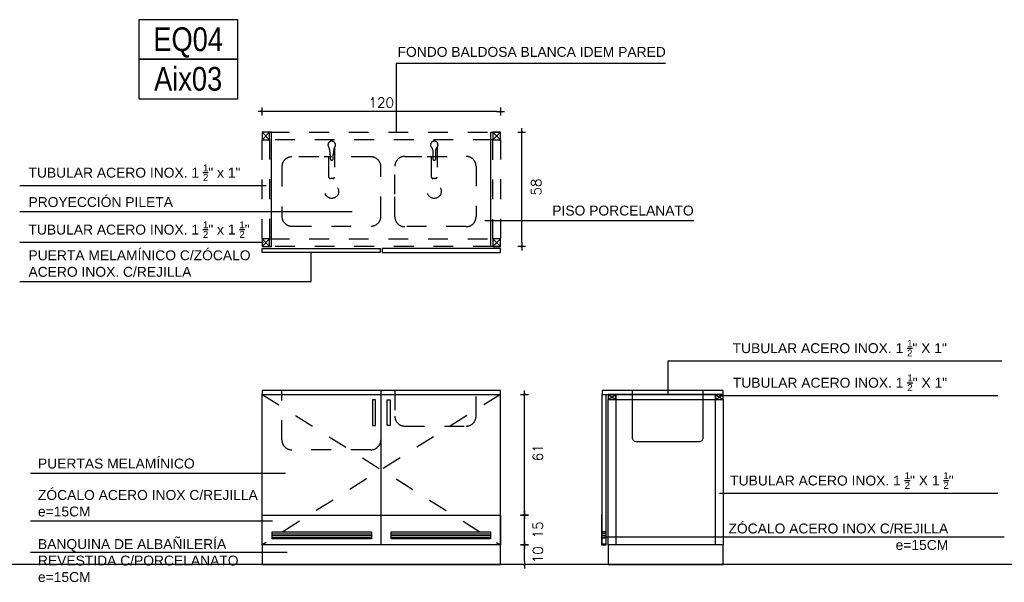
# Model space of a CAD drawing. Header units: millimetres. Extents: x -24.7 to 4, y -20.8 to -17.9.
# Tile 2 of 4: x -12.1 to -7.1, y -20.8 to -17.9. Entities that reach past the tile are written whole.
import ezdxf
from ezdxf.enums import TextEntityAlignment as Align

# ---------------------------------------------------------------- set-up
doc = ezdxf.new("R2010")
doc.units = ezdxf.units.MM
doc.header["$LTSCALE"] = 0.06
doc.linetypes.add('HIDDEN', pattern=[0.375, 0.25, -0.125])
doc.linetypes.add('HIDDEN2', pattern=[4.7625, 3.175, -1.5875])
for name, color, linetype in [('A PROYECCION CONT', 253, 'Continuous'), ('A PROYECCION DISC', 253, 'HIDDEN2'), ('A SANITARIO', 5, 'Continuous'), ('A-ALBA-0', 253, 'Continuous'), ('ACERO INOX', 1, 'Continuous'), ('Acot-p', 2, 'Continuous'), ('TEXTOS', 2, 'Continuous'), ('TXT CARPINTERIA', 3, 'Continuous'), ('TXT COTA', 3, 'Continuous')]:
    doc.layers.add(name, color=color, linetype=linetype)
doc.styles.add('arial', font='arial.ttf')
doc.styles.add('arial narrow', font='ARIALN.TTF', dxfattribs={"height": 0.0025})
doc.styles.add('ROMANS', font='romans.shx')
doc.dimstyles.new('ESC20', dxfattribs={"dimtxt": 0.05, "dimasz": 0.02, "dimexe": 0, "dimexo": 0, "dimgap": 0.02, "dimtad": 1, "dimtoh": 1, "dimdec": 0, "dimlfac": 100, "dimzin": 12, "dimdsep": 46, "dimtxsty": 'ROMANS', "dimblk1": 'PUNTO', "dimblk2": 'PUNTO', "dimsah": 1, "dimcen": 0, "dimse1": 1, "dimse2": 1, "dimclrd": 1, "dimclre": 1, "dimadec": 0, "dimazin": 0, "dimtfac": 0.1, "dimtdec": 0, "dimtix": 1, "dimtmove": 2, "dimatfit": 3, "dimldrblk": 'PUNTO', "dimfxl": 1, "dimtvp": 0.7, "dimtolj": 1, "dimtzin": 0, "dimarcsym": 0})

# ---------------------------------------------------------------- blocks, each defined once
blk = doc.blocks.new('tipo equip')
blk.add_lwpolyline([(-0.25, -0.1), (0.25, -0.1), (0.25, 0.1), (-0.25, 0.1)], close=True)
at = {"color": 0, "style": 'arial narrow'}
blk.add_attdef('EQ02A', text='', height=0.12, dxfattribs=at).set_placement((-0.001, 0.0013), align=Align.MIDDLE_CENTER)
blk = doc.blocks.new('TUBULAR')
blk.add_lwpolyline([(-23.4865, -19.2995), (-23.4484, -19.2995), (-23.4484, -19.2614), (-23.4865, -19.2614)], close=True)
for points in [[(-23.4865, -19.2614), (-23.4484, -19.2995)], [(-23.4484, -19.2614), (-23.4865, -19.2995)]]:
    blk.add_lwpolyline(points)
blk = doc.blocks.new('PUNTO')
for p, q in [((-1, 0), (1, 0)), ((0, 1), (0, -1))]:
    blk.add_line(p, q)
at = {"const_width": 0.3}
blk.add_lwpolyline([(-0.15, 0, 1), (0.15, 0, 1)], format="xyb", close=True, dxfattribs=at)
blk = doc.blocks.new('*D2097')
at = {"layer": 'Acot-p', "color": 8, "lineweight": -2, "transparency": 16777216}
blk.add_line((-9.5597, -20.6611), (-9.5597, -20.6011), dxfattribs=at)
at = {"layer": 'Defpoints', "color": 0, "transparency": 16777216}
for p in [(-9.681, -20.5811, 10), (-9.5597, -20.5811), (-9.681, -20.6811, 10)]:
    blk.add_point(p, dxfattribs=at)
at = {"layer": 'Acot-p', "color": 8, "lineweight": -2, "transparency": 16777216, "xscale": 0.02, "yscale": 0.02, "zscale": 0.02}
for p, rotation in [((-9.5597, -20.5811), 90), ((-9.5597, -20.6811), 270)]:
    blk.add_blockref('PUNTO', p, dxfattribs=dict(at, rotation=rotation))
at = {"layer": 'Acot-p', "color": 0, "transparency": 16777216, "insert": (-9.4922, -20.6311), "char_height": 0.05, "attachment_point": 5, "rotation": 90, "style": 'ROMANS'}
blk.add_mtext('\\A1;10', dxfattribs=at)
blk = doc.blocks.new('*D2098')
at = {"layer": 'Acot-p', "color": 8, "lineweight": -2, "transparency": 16777216}
blk.add_line((-9.5597, -20.5611), (-9.5597, -20.4511), dxfattribs=at)
at = {"layer": 'Defpoints', "color": 0, "transparency": 16777216}
for p in [(-9.681, -20.4311, 10), (-9.5597, -20.4311), (-9.681, -20.5811, 10)]:
    blk.add_point(p, dxfattribs=at)
at = {"layer": 'Acot-p', "color": 8, "lineweight": -2, "transparency": 16777216, "xscale": 0.02, "yscale": 0.02, "zscale": 0.02}
for p, rotation in [((-9.5597, -20.4311), 90), ((-9.5597, -20.5811), 270)]:
    blk.add_blockref('PUNTO', p, dxfattribs=dict(at, rotation=rotation))
at = {"layer": 'Acot-p', "color": 0, "transparency": 16777216, "insert": (-9.4918, -20.5061), "char_height": 0.05, "attachment_point": 5, "rotation": 90, "style": 'ROMANS'}
blk.add_mtext('\\A1;15', dxfattribs=at)
blk = doc.blocks.new('*D2099')
at = {"layer": 'Acot-p', "color": 8, "lineweight": -2, "transparency": 16777216}
blk.add_line((-9.5597, -20.4111), (-9.5597, -19.8411), dxfattribs=at)
at = {"layer": 'Defpoints', "color": 0, "transparency": 16777216}
for p in [(-9.681, -19.8211, 10), (-9.5597, -19.8211), (-9.681, -20.4311, 10)]:
    blk.add_point(p, dxfattribs=at)
at = {"layer": 'Acot-p', "color": 8, "lineweight": -2, "transparency": 16777216, "xscale": 0.02, "yscale": 0.02, "zscale": 0.02}
for p, rotation in [((-9.5597, -19.8211), 90), ((-9.5597, -20.4311), 270)]:
    blk.add_blockref('PUNTO', p, dxfattribs=dict(at, rotation=rotation))
at = {"layer": 'Acot-p', "color": 0, "transparency": 16777216, "insert": (-9.4918, -20.1161), "char_height": 0.05, "attachment_point": 5, "rotation": 90, "style": 'ROMANS'}
blk.add_mtext('\\A1;61', dxfattribs=at)
blk = doc.blocks.new('*D2095')
at = {"layer": 'Acot-p', "color": 8, "lineweight": -2, "transparency": 16777216}
blk.add_line((-9.701, -18.3919), (-10.8648, -18.3919), dxfattribs=at)
at = {"layer": 'Defpoints', "color": 0, "transparency": 16777216}
for p in [(-10.8848, -18.3919), (-10.8848, -18.4961, 10), (-9.681, -18.4961, 10)]:
    blk.add_point(p, dxfattribs=at)
at = {"layer": 'Acot-p', "color": 8, "lineweight": -2, "transparency": 16777216, "xscale": 0.02, "yscale": 0.02, "zscale": 0.02, "rotation": 180}
blk.add_blockref('PUNTO', (-10.8848, -18.3919), dxfattribs=at)
at = {"layer": 'Acot-p', "color": 8, "lineweight": -2, "transparency": 16777216, "xscale": 0.02, "yscale": 0.02, "zscale": 0.02}
blk.add_blockref('PUNTO', (-9.681, -18.3919), dxfattribs=at)
at = {"layer": 'Acot-p', "color": 0, "transparency": 16777216, "insert": (-10.2829, -18.3469), "char_height": 0.05, "attachment_point": 5, "style": 'ROMANS'}
blk.add_mtext('\\A1;120', dxfattribs=at)
blk = doc.blocks.new('*D2096')
at = {"layer": 'Acot-p', "color": 8, "lineweight": -2, "transparency": 16777216}
blk.add_line((-9.5739, -19.0536), (-9.5739, -18.5161), dxfattribs=at)
at = {"layer": 'Defpoints', "color": 0, "transparency": 16777216}
for p in [(-9.681, -18.4961, -0.0005), (-9.5739, -18.4961), (-9.681, -19.0736)]:
    blk.add_point(p, dxfattribs=at)
at = {"layer": 'Acot-p', "color": 8, "lineweight": -2, "transparency": 16777216, "xscale": 0.02, "yscale": 0.02, "zscale": 0.02}
for p, rotation in [((-9.5739, -18.4961), 90), ((-9.5739, -19.0736), 270)]:
    blk.add_blockref('PUNTO', p, dxfattribs=dict(at, rotation=rotation))
at = {"layer": 'Acot-p', "color": 0, "transparency": 16777216, "insert": (-9.5004, -18.7736), "char_height": 0.05, "attachment_point": 5, "rotation": 90, "style": 'ROMANS'}
blk.add_mtext('\\A1;58', dxfattribs=at)

msp = doc.modelspace()

# ---------------------------------------------------------------- hatches: boundary and pattern name
at = {"layer": 'ACERO INOX'}
h = msp.add_hatch(dxfattribs=at)
h.set_pattern_fill('_USER', color=256, scale=0.01, pattern_type=0)
h.set_pattern_definition([(180, (16.422681, -41.492777), (-5e-18, -0.01), [])])
h.paths.add_polyline_path([(-9.1676, -20.5131), (-9.1496, -20.5131), (-9.1496, -20.5481), (-9.1676, -20.5481)])
at = {"layer": 'TXT COTA'}
h = msp.add_hatch(dxfattribs=at)
h.set_pattern_fill('_USER', color=252, scale=0.01, pattern_type=0)
h.set_pattern_definition([(180, (972.350612, 481.625376), (-5e-18, -0.01), [])])
h.paths.add_polyline_path([(-10.2329, -20.5161), (-9.731, -20.5161), (-9.731, -20.5511), (-10.2329, -20.5511)])
h.paths.add_polyline_path([(-10.8348, -20.5161), (-10.3329, -20.5161), (-10.3329, -20.5511), (-10.8348, -20.5511)])

# ---------------------------------------------------------------- linework, layer by layer
for p, q in [((-10.8637, -18.7668), (-12.109, -18.7668)), ((-10.4308, -18.8989), (-12.109, -18.8989)), ((-9.7595, -18.9419), (-8.7041, -18.9419)), ((-10.8777, -19.0543), (-12.109, -19.0543)), ((-10.7659, -20.2199), (-12.0538, -20.2199)), ((-10.8317, -20.4622), (-12.0538, -20.4622)), ((-9.159, -20.5409, -0.0009), (-7.1367, -20.5409, -0.0009)), ((-10.7587, -20.6192), (-12.0538, -20.6192))]:
    msp.add_line(p, q)
for points, elevation in [([(-8.8474, -18.1501), (-10.2082, -18.1501), (-10.2082, -18.4961)], 10), ([(-7.1486, -19.6533), (-8.8366, -19.6533), (-8.8366, -19.8211)], 9.9991), ([(-7.1686, -19.8281), (-8.575, -19.8281)], 9.9991), ([(-7.1686, -20.3221), (-8.575, -20.3221)], 9.9991)]:
    msp.add_lwpolyline(points, dxfattribs=dict(elevation=elevation))
msp.add_lwpolyline([(-12.109, -19.2514), (-10.6373, -19.2514), (-10.6373, -19.1036)])
at = {"layer": 'A PROYECCION CONT', "linetype": 'ByBlock'}
for p, q in [((-10.8848, -20.5811, 10.0009), (-10.8848, -19.8211, 10.0009)), ((-10.2829, -20.5811, 10), (-10.2829, -19.8211, 10)), ((-9.681, -20.5811, 10), (-9.681, -19.8211, 10))]:
    msp.add_line(p, q, dxfattribs=at)
at = {"layer": 'A PROYECCION CONT', "elevation": 10}
for points in [[(-10.2879, -19.1036), (-10.8848, -19.1036), (-10.8848, -19.0836), (-10.2879, -19.0836)], [(-10.2779, -19.1036), (-9.681, -19.1036), (-9.681, -19.0836), (-10.2779, -19.0836)], [(-8.5566, -20.5811), (-9.1366, -20.5811), (-9.1366, -20.6811), (-8.5566, -20.6811)]]:
    msp.add_lwpolyline(points, close=True, dxfattribs=at)
at = {"layer": 'A PROYECCION CONT', "linetype": 'ByBlock'}
for points, elevation in [([(-10.8848, -19.8211), (-9.681, -19.8211), (-9.681, -19.8011), (-10.8848, -19.8011)], 10), ([(-9.1676, -19.8211), (-8.5566, -19.8211), (-8.5566, -19.8011), (-9.1676, -19.8011)], 9.9991), ([(-9.681, -20.5811), (-10.8848, -20.5811), (-10.8848, -20.6811), (-9.681, -20.6811)], 10)]:
    msp.add_lwpolyline(points, close=True, dxfattribs=dict(at, elevation=elevation))
at = {"layer": 'A PROYECCION CONT', "elevation": 10}
msp.add_lwpolyline([(-9.1676, -20.5781), (-9.1676, -19.8211), (-9.1496, -19.8211), (-9.1496, -20.5781)], dxfattribs=at)
at = {"layer": 'A PROYECCION DISC', "linetype": 'ByBlock'}
msp.add_xline((-21.369, -20.6811), (-1, 0), dxfattribs=at)
at = {"layer": 'A PROYECCION DISC', "color": 1, "linetype": 'HIDDEN', "elevation": 10}
for points in [[(-9.7191, -18.5342), (-10.8467, -18.5342), (-10.8467, -18.4961), (-9.7191, -18.4961)], [(-10.8467, -19.0355), (-10.8848, -19.0355), (-10.8848, -18.5342), (-10.8467, -18.5342)], [(-9.681, -19.0355), (-9.7191, -19.0355), (-9.7191, -18.5342), (-9.681, -18.5342)], [(-10.8467, -19.0355), (-9.7191, -19.0355), (-9.7191, -19.0736), (-10.8467, -19.0736)]]:
    msp.add_lwpolyline(points, close=True, dxfattribs=at)
at = {"layer": 'A PROYECCION DISC', "linetype": 'HIDDEN', "elevation": 10.0009}
for points in [[(-10.5252, -18.6296), (-10.5252, -18.6106, -0.069653), (-10.5203, -18.5746, 2.566955), (-10.546, -18.5746, -0.069653), (-10.5412, -18.6106), (-10.5412, -18.6296, 1)], [(-10.0073, -18.6296), (-10.0073, -18.5856, -0.209966), (-10.0025, -18.5746, 2.566955), (-10.0282, -18.5746, -0.209966), (-10.0233, -18.5856), (-10.0233, -18.6296, 1)]]:
    msp.add_lwpolyline(points, format="xyb", close=True, dxfattribs=at)
for points in [[(-10.5192, -18.5734), (-10.5192, -18.7238, -0.414214), (-10.5262, -18.7308), (-10.5402, -18.7308, -0.414214), (-10.5472, -18.7238), (-10.5472, -18.5734)], [(-10.0013, -18.5734), (-10.0013, -18.7238, -0.414214), (-10.0083, -18.7308), (-10.0223, -18.7308, -0.414214), (-10.0293, -18.7238), (-10.0293, -18.5734)], [(-10.5988, -18.6211), (-10.7348, -18.6211, 0.414214), (-10.7848, -18.6711), (-10.7848, -18.9211, 0.414214), (-10.7348, -18.9711), (-10.3348, -18.9711, 0.414214), (-10.2848, -18.9211), (-10.2848, -18.6711, 0.414214), (-10.3348, -18.6211), (-10.5708, -18.6211)], [(-10.2145, -18.8101), (-10.2145, -18.6686, -0.414214), (-10.1645, -18.6186), (-10.0785, -18.6186)], [(-10.0505, -18.6186), (-9.8545, -18.6186, -0.414214), (-9.8045, -18.6686), (-9.8045, -18.9236, -0.414214), (-9.8545, -18.9736), (-10.1645, -18.9736, -0.414214), (-10.2145, -18.9236), (-10.2145, -18.8101)]]:
    msp.add_lwpolyline(points, format="xyb", dxfattribs=at)
at = {"layer": 'A PROYECCION DISC', "linetype": 'ByBlock', "elevation": 9.9991}
msp.add_lwpolyline([(-8.6591, -19.8011), (-8.6591, -20.0411, -0.414214), (-8.6791, -20.0611), (-8.9941, -20.0611, -0.414214), (-9.0141, -20.0411), (-9.0141, -19.8011)], format="xyb", dxfattribs=at)
at = {"layer": 'A PROYECCION DISC', "linetype": 'HIDDEN'}
for centre in [(-10.5332, -18.7961, 10.0009), (-10.0153, -18.7961, 10.0009)]:
    msp.add_circle(centre, 0.035, dxfattribs=at)
at = {"layer": 'A SANITARIO', "linetype": 'ByBlock', "elevation": 10}
for points in [[(-10.3279, -19.8487), (-10.3279, -19.9787), (-10.3129, -19.9787), (-10.3129, -19.8487)], [(-10.2379, -19.8487), (-10.2379, -19.9787), (-10.2529, -19.9787), (-10.2529, -19.8487)]]:
    msp.add_lwpolyline(points, close=True, dxfattribs=at)
at = {"layer": 'A-ALBA-0', "linetype": 'HIDDEN2', "ltscale": 0.2}
for p, q in [((-10.8848, -19.8211, 10.0009), (-9.681, -20.5811, 10)), ((-9.681, -19.8211, 10), (-10.8848, -20.5811, 10.0009))]:
    msp.add_line(p, q, dxfattribs=at)
at = {"layer": 'A-ALBA-0', "linetype": 'HIDDEN2', "ltscale": 0.2, "elevation": 10.0009}
for points in [[(-10.2848, -19.8011), (-10.2848, -20.0511, -0.407368), (-10.3365, -20.1011), (-10.7348, -20.1011, -0.414214), (-10.7848, -20.0511), (-10.7848, -19.8011)], [(-10.2145, -19.8011), (-10.2145, -19.9311, 0.414214), (-10.1645, -19.9811), (-9.8545, -19.9811, 0.414214), (-9.8045, -19.9311), (-9.8045, -19.8011)]]:
    msp.add_lwpolyline(points, format="xyb", dxfattribs=at)
at = {"layer": 'ACERO INOX'}
for points, elevation in [([(-10.8848, -19.0736), (-10.8367, -19.0736), (-10.8367, -18.4961), (-10.8848, -18.4961)], 10), ([(-9.6821, -19.0736), (-9.7302, -19.0736), (-9.7302, -18.4961), (-9.6821, -18.4961)], 10), ([(-9.1366, -19.8211), (-9.0985, -19.8465)], 9.9991), ([(-9.1366, -19.8465), (-9.0985, -19.8211)], 9.9991), ([(-8.5947, -19.8211), (-8.5566, -19.8465)], 9.9991), ([(-8.5947, -19.8465), (-8.5566, -19.8211)], 9.9991)]:
    msp.add_lwpolyline(points, dxfattribs=dict(at, elevation=elevation))
for points, elevation in [([(-9.1366, -19.8211), (-9.1366, -19.8465), (-9.0985, -19.8465), (-9.0985, -19.8211)], 9.9991), ([(-9.0985, -19.8211), (-9.0985, -19.8465), (-8.5947, -19.8465), (-8.5947, -19.8211)], 9.9991), ([(-8.5947, -19.8211), (-8.5947, -19.8465), (-8.5566, -19.8465), (-8.5566, -19.8211)], 9.9991), ([(-9.1366, -19.8465), (-9.0985, -19.8465), (-9.0985, -20.5811), (-9.1366, -20.5811)], 10), ([(-8.5947, -19.8465), (-8.5566, -19.8465), (-8.5566, -20.5811), (-8.5947, -20.5811)], 10), ([(-9.1496, -20.2781), (-9.1496, -20.5781), (-9.1676, -20.5781), (-9.1676, -20.4281), (-9.1706, -20.4281), (-9.1706, -20.5811), (-9.1466, -20.5811), (-9.1466, -20.2781)], 10), ([(-10.8848, -20.4311), (-9.681, -20.4311), (-9.681, -20.5811), (-10.8848, -20.5811)], 10.0009), ([(-10.8348, -20.5161), (-10.3329, -20.5161), (-10.3329, -20.5511), (-10.8348, -20.5511)], 10.0009), ([(-10.2329, -20.5161), (-9.731, -20.5161), (-9.731, -20.5511), (-10.2329, -20.5511)], 10.0009), ([(-9.1676, -20.5131), (-9.1496, -20.5131), (-9.1496, -20.5481), (-9.1676, -20.5481)], 10)]:
    msp.add_lwpolyline(points, close=True, dxfattribs=dict(at, elevation=elevation))

# ---------------------------------------------------------------- block references
at = {"layer": 'ACERO INOX', "rotation": 180}
for p in [(-34.3332, -37.7956, 10), (-33.1675, -37.7956, 10), (-34.3332, -38.335, 10), (-33.1675, -38.335, 10.0005)]:
    msp.add_blockref('TUBULAR', p, dxfattribs=at)
at = {"layer": 'TXT CARPINTERIA'}
for p, values in [((-11.2573, -18.028), {'EQ02A': 'EQ04'}), ((-11.2573, -18.228), {'EQ02A': 'Aix03'})]:
    msp.add_blockref('tipo equip', p, dxfattribs=at).add_auto_attribs(values)

# ---------------------------------------------------------------- texts
at = {"layer": 'TEXTOS', "char_height": 0.05, "width": 2.419581, "style": 'arial'}
for s, insert, attachment_point in [('\\A1;FONDO BALDOSA BLANCA IDEM PARED', (-10.2007, -18.1164), 7), ('\\A1;TUBULAR ACERO INOX. 1 {\\H0.7x;\\S1/2;}" x 1"', (-12.0646, -18.7428), 7), ('\\A1;PROYECCIÓN PILETA', (-12.0646, -18.875), 7), ('\\A1;PISO PORCELANATO', (-9.4193, -18.918), 7), ('\\A1;TUBULAR ACERO INOX. 1 {\\H0.7x;\\S1/2;}" x 1 {\\H0.7x;\\S1/2;}"', (-12.0646, -19.0304), 7), ('\\A1;PUERTA MELAMÍNICO C/ZÓCALO\\PACERO INOX. C/REJILLA', (-12.0646, -19.2274), 7), ('\\A1;TUBULAR ACERO INOX. 1 {\\H0.7x;\\S1/2;}" X 1"', (-8.5087, -19.6294, 9.9991), 7), ('\\A1;TUBULAR ACERO INOX. 1 {\\H0.7x;\\S1/2;}" X 1"', (-8.5075, -19.8041, 9.9991), 7), ('\\A1;PUERTAS MELAMÍNICO', (-12.0167, -20.196), 7), ('\\A1;TUBULAR ACERO INOX. 1 {\\H0.7x;\\S1/2;}" X 1 {\\H0.7x;\\S1/2;}"', (-7.3925, -20.2982, 9.9991), 9), ('\\A1;ZÓCALO ACERO INOX C/REJILLA\\Pe=15CM', (-12.0167, -20.4382), 7), ('\\A1;ZÓCALO ACERO INOX C/REJILLA\\Pe=15CM', (-7.4197, -20.6074, -0.0009), 9), ('\\A1;BANQUINA DE ALBAÑILERÍA \\PREVESTIDA C/PORCELANATO \\Pe=15CM', (-12.0167, -20.7694), 7)]:
    msp.add_mtext(s, dxfattribs=dict(at, insert=insert, attachment_point=attachment_point))

# ---------------------------------------------------------------- dimensions: what is measured, and where the dimension line sits
at = {"layer": 'Acot-p'}
dim = msp.add_linear_dim(base=(-10.8848, -18.3919), p1=(-9.681, -18.4961, 10), p2=(-10.8848, -18.4961, 10), dimstyle='ESC20', override={"dimclrd": 8}, dxfattribs=at)
dim.commit()
dim.dimension.update_dxf_attribs({"geometry": '*D2095', "text_midpoint": (-10.2829, -18.3469)})
for base, p1, p2, picture, middle in [((-9.5739, -18.4961, 10.0005), (-9.681, -19.0736, 10.0005), (-9.681, -18.4961, 10), '*D2096', (-9.5004, -18.7736, 10.0005)), ((-9.5597, -19.8211), (-9.681, -20.4311, 10), (-9.681, -19.8211, 10), '*D2099', (-9.4918, -20.1161)), ((-9.5597, -20.4311), (-9.681, -20.5811, 10), (-9.681, -20.4311, 10), '*D2098', (-9.4918, -20.5061)), ((-9.5597, -20.5811), (-9.681, -20.6811, 10), (-9.681, -20.5811, 10), '*D2097', (-9.4922, -20.6311))]:
    dim = msp.add_linear_dim(base=base, p1=p1, p2=p2, angle=90, dimstyle='ESC20', override={"dimclrd": 8}, dxfattribs=at)
    dim.commit()
    dim.dimension.update_dxf_attribs({"geometry": picture, "text_midpoint": middle, "dimtype": 160, "text_rotation": 90})

doc.saveas('drawing.dxf')
